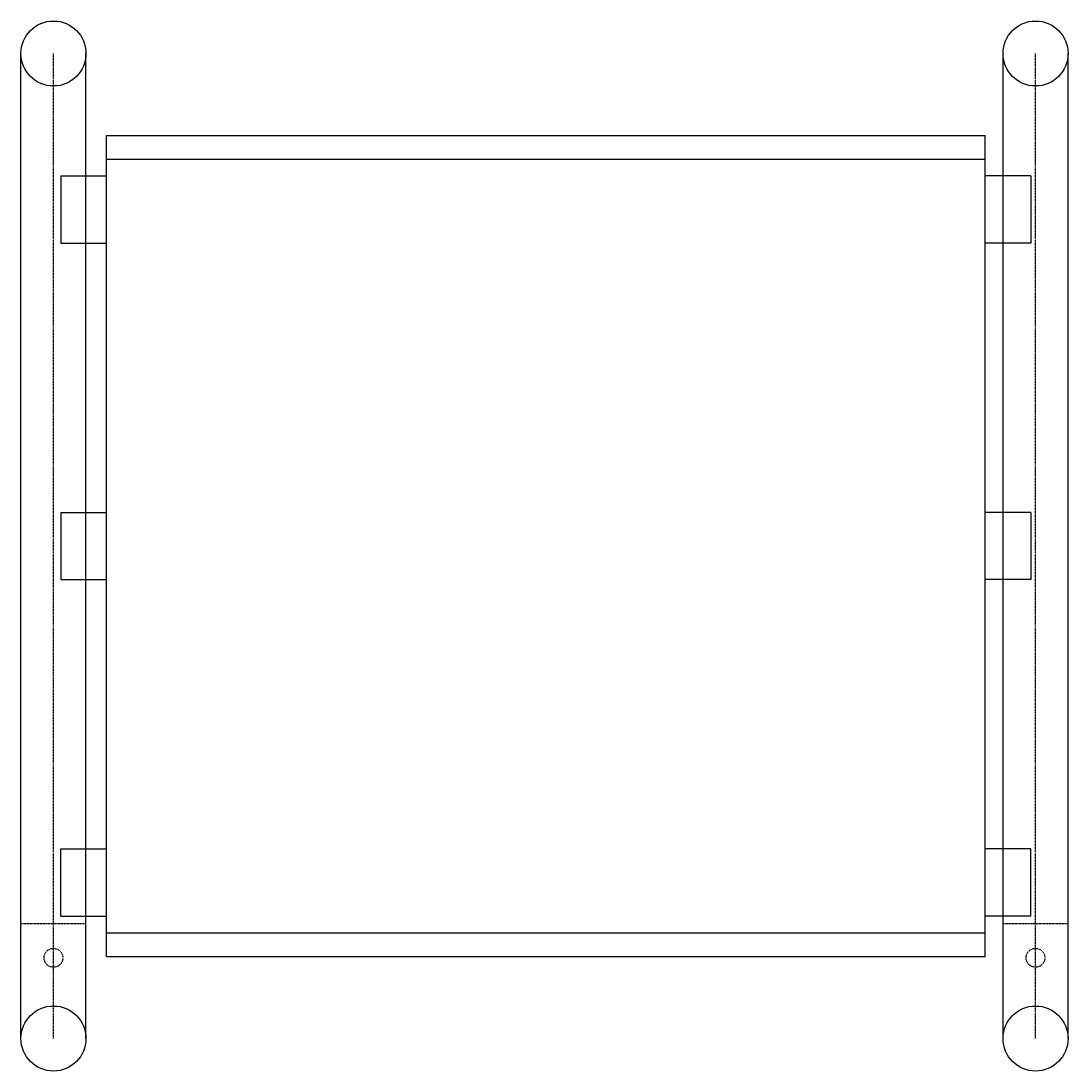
# Model space of a CAD drawing. Header units: millimetres. Extents: x -24 to 754, y -24 to 756.
import ezdxf

# ---------------------------------------------------------------- set-up
doc = ezdxf.new("R2010")
doc.units = ezdxf.units.MM
doc.linetypes.add('STRICHPUNKT', pattern=[1, 0.5, -0.25, 0, -0.25])
doc.layers.add('GER', color=2, linetype='Continuous')
doc.styles.get("Standard").update_dxf_attribs({"font": 'ISOCP.SHX'})

# ---------------------------------------------------------------- blocks, each defined once
blk = doc.blocks.new('EURahmenDFS')
at = {"layer": 'GER'}
for p, q in [((0, 24.15), (732, 24.15)), ((0, -24.15), (732, -24.15))]:
    blk.add_line(p, q, dxfattribs=at)
at = {"layer": 'GER', "color": 4, "linetype": 'STRICHPUNKT'}
for p, q in [((85.39, 24.15), (85.39, -24.15)), ((0, 0), (732, 0))]:
    blk.add_line(p, q, dxfattribs=at)
at = {"layer": 'GER'}
for centre in [(0, 0), (732, 0)]:
    blk.add_circle(centre, 24.15, dxfattribs=at)
at = {"layer": 'GER', "color": 4, "linetype": 'STRICHPUNKT'}
blk.add_circle((60, 0), 7, dxfattribs=at)
at = {"layer": 'GER'}
for s, p in [('Dieser Block ist Eigentum der', (60.01, 0.04)), ('Burkart Gerüstbau GmbH', (60.01, 0.02)), ('Herrenalber Str.5 76287 Rheinstetten', (60.01, 0.01)), ('und darf nur mit deren Einwilligung', (60.01, -0.01)), ('weiterverwendet werden', (60.01, -0.03))]:
    blk.add_text(s, height=0.01, dxfattribs=at).set_placement(p)
blk = doc.blocks.new('Robustboden73')
at = {"layer": 'GER'}
for p, q in [((39.5, 671), (692.5, 671)), ((39.5, 61), (39.5, 671)), ((692.5, 61), (692.5, 671)), ((39.5, 653.5), (692.5, 653.5)), ((5.5, 641), (5.5, 591)), ((5.5, 641), (39.5, 641)), ((726.5, 641), (692.5, 641)), ((726.5, 641), (726.5, 591)), ((5.5, 591), (39.5, 591)), ((726.5, 591), (692.5, 591)), ((5.5, 391), (5.5, 341)), ((5.5, 391), (39.5, 391)), ((726.5, 391), (692.5, 391)), ((726.5, 391), (726.5, 341)), ((5.5, 341), (39.5, 341)), ((726.5, 341), (692.5, 341)), ((5.5, 91), (5.5, 141)), ((5.5, 141), (39.5, 141)), ((726.5, 141), (692.5, 141)), ((726.5, 91), (726.5, 141)), ((5.5, 91), (39.5, 91)), ((726.5, 91), (692.5, 91)), ((39.5, 78.5), (692.5, 78.5)), ((39.5, 61), (692.5, 61))]:
    blk.add_line(p, q, dxfattribs=at)

msp = doc.modelspace()

# ---------------------------------------------------------------- block references
msp.add_blockref('Robustboden73', (0, 0))
at = {"layer": 'GER', "rotation": 90}
for p in [(0, 0), (730, 0)]:
    msp.add_blockref('EURahmenDFS', p, dxfattribs=at)

doc.saveas('drawing.dxf')
